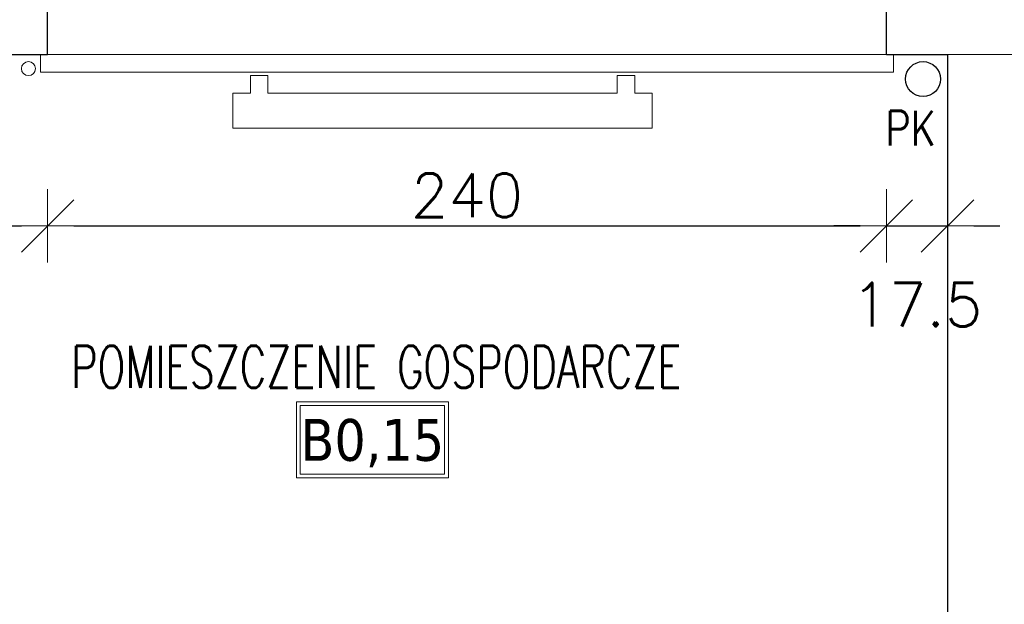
# Model space of a CAD drawing. Header units: millimetres. Extents: x 23192 to 177760, y -399809 to -79279.
# Tile 115 of 256: x 51413 to 51695, y -194509 to -194342. Entities that reach past the tile are written whole.
import ezdxf
from ezdxf.enums import TextEntityAlignment as Align

# ---------------------------------------------------------------- set-up
doc = ezdxf.new("R2010")
doc.units = ezdxf.units.MM
doc.linetypes.add('HIDDEN', pattern=[9.525, 6.35, -3.175])
doc.layers.get('0').update_dxf_attribs({"lineweight": 0})
for name, color, linetype, lineweight in [('!! 0_ Istn-sciany', 3, 'Continuous', 30), ('!! 0_ Istn-widok', 1, 'Continuous', 15), ('!! 0_Istn-armatura', 6, 'Continuous', 9), ('!! 0_Istn-cienka', 4, 'Continuous', 9), ('!! 0_Opis_pom', 9, 'Continuous', 13), ('!! wymiary osi', 250, 'Continuous', 9)]:
    doc.layers.add(name, color=color, linetype=linetype, lineweight=lineweight)
doc.layers.add('!! 0_Istn-grzejniki', color=7, linetype='Continuous', lineweight=0, plot=False)
doc.layers.add('Powierzchnia', color=140, linetype='Continuous', lineweight=5, plot=False)
doc.layers.add('!! 0_opis pionów', color=4, linetype='Continuous')
doc.styles.add('ARCHETYP', font='romans.shx', dxfattribs={"height": 15})
doc.styles.add('ARIAL', font='tahoma.ttf')
doc.styles.add('TXT', font='simplex.shx')
doc.dimstyles.new('DIM50', dxfattribs={"dimscale": 5, "dimtxt": 2.5, "dimasz": 1.5, "dimexe": 0, "dimexo": 0, "dimgap": 0.5, "dimtad": 1, "dimdec": 4, "dimrnd": 0.5, "dimdsep": 46, "dimtxsty": 'TXT', "dimblk1": 'TICK1', "dimblk2": 'TICK1', "dimsah": 1, "dimcen": 0, "dimse1": 1, "dimse2": 1, "dimclrd": 1, "dimclre": 7, "dimclrt": 9, "dimadec": 0, "dimazin": 0, "dimtfac": 1, "dimtdec": 4, "dimtmove": 2, "dimatfit": 3, "dimldrblk": 'TICK1', "dimfxl": 1, "dimtolj": 1, "dimarcsym": 0})

# ---------------------------------------------------------------- blocks, each defined once
blk = doc.blocks.new('TICK1')
at = {"color": 0}
for p, q in [((0, -1.4), (0, 1.4)), ((0, 0), (-1, 0))]:
    blk.add_line(p, q, dxfattribs=at)
at = {"color": 2}
blk.add_line((-1, -1), (1, 1), dxfattribs=at)
blk = doc.blocks.new('*D2407')
at = {"layer": '!! wymiary osi', "color": 1, "lineweight": -2, "transparency": 16777216}
blk.add_line((51366.4, -194400.59), (51413.72, -194400.59), dxfattribs=at)
at = {"layer": 'DEFPOINTS', "color": 0, "transparency": 16777216}
for p in [(51358.9, -194351.59), (51421.22, -194351.59), (51421.22, -194400.59)]:
    blk.add_point(p, dxfattribs=at)
at = {"layer": '!! wymiary osi', "color": 1, "lineweight": -2, "transparency": 16777216, "xscale": 7.5, "yscale": 7.5, "zscale": 7.5, "rotation": 180}
blk.add_blockref('TICK1', (51358.9, -194400.59), dxfattribs=at)
at = {"layer": '!! wymiary osi', "color": 1, "lineweight": -2, "transparency": 16777216, "xscale": 7.5, "yscale": 7.5, "zscale": 7.5}
blk.add_blockref('TICK1', (51421.22, -194400.59), dxfattribs=at)
at = {"layer": '!! wymiary osi', "color": 9, "transparency": 16777216, "insert": (51390.06, -194391.84), "char_height": 12.5, "attachment_point": 5, "style": 'TXT'}
blk.add_mtext('\\A1;62.5', dxfattribs=at)
blk = doc.blocks.new('*D2408')
at = {"layer": '!! wymiary osi', "color": 1, "lineweight": -2, "transparency": 16777216}
blk.add_line((51428.72, -194400.59), (51653.72, -194400.59), dxfattribs=at)
at = {"layer": 'DEFPOINTS', "color": 0, "transparency": 16777216}
for p in [(51421.22, -194351.59), (51661.22, -194351.59), (51661.22, -194400.59)]:
    blk.add_point(p, dxfattribs=at)
at = {"layer": '!! wymiary osi', "color": 1, "lineweight": -2, "transparency": 16777216, "xscale": 7.5, "yscale": 7.5, "zscale": 7.5, "rotation": 180}
blk.add_blockref('TICK1', (51421.22, -194400.59), dxfattribs=at)
at = {"layer": '!! wymiary osi', "color": 1, "lineweight": -2, "transparency": 16777216, "xscale": 7.5, "yscale": 7.5, "zscale": 7.5}
blk.add_blockref('TICK1', (51661.22, -194400.59), dxfattribs=at)
at = {"layer": '!! wymiary osi', "color": 9, "transparency": 16777216, "insert": (51541.22, -194391.84), "char_height": 12.5, "attachment_point": 5, "style": 'TXT'}
blk.add_mtext('\\A1;240', dxfattribs=at)
blk = doc.blocks.new('*D2409')
at = {"layer": '!! wymiary osi', "color": 1, "lineweight": -2, "transparency": 16777216}
for p, q in [((51653.72, -194400.59), (51646.22, -194400.59)), ((51661.22, -194400.59), (51678.71, -194400.59)), ((51686.21, -194400.59), (51693.71, -194400.59))]:
    blk.add_line(p, q, dxfattribs=at)
at = {"layer": 'DEFPOINTS', "color": 0, "transparency": 16777216}
for p in [(51661.22, -194351.59), (51678.71, -194351.59), (51678.71, -194400.59)]:
    blk.add_point(p, dxfattribs=at)
at = {"layer": '!! wymiary osi', "color": 1, "lineweight": -2, "transparency": 16777216, "xscale": 7.5, "yscale": 7.5, "zscale": 7.5}
blk.add_blockref('TICK1', (51661.22, -194400.59), dxfattribs=at)
at = {"layer": '!! wymiary osi', "color": 1, "lineweight": -2, "transparency": 16777216, "xscale": 7.5, "yscale": 7.5, "zscale": 7.5, "rotation": 180}
blk.add_blockref('TICK1', (51678.71, -194400.59), dxfattribs=at)
at = {"layer": '!! wymiary osi', "color": 9, "transparency": 16777216, "insert": (51669.96, -194423.09), "char_height": 12.5, "attachment_point": 5, "style": 'TXT'}
blk.add_mtext('\\A1;17.5', dxfattribs=at)

msp = doc.modelspace()

# ---------------------------------------------------------------- linework, layer by layer
at = {"layer": '!! 0_ Istn-sciany'}
for points in [[(51421.21802, -194351.5883), (51421.21802, -194325.5883)], [(51661.21802, -194351.5883), (51661.21802, -194325.5883)], [(51361.21802, -194351.5883), (51421.21802, -194351.5883)], [(51661.21802, -194351.5883), (51678.71142, -194351.5883)], [(51678.71142, -194351.5883), (51678.71142, -194573.5883)]]:
    msp.add_lwpolyline(points, dxfattribs=at)
at = {"layer": '!! 0_ Istn-widok'}
for points in [[(51419.21802, -194351.5883), (51419.21802, -194356.5883)], [(51663.21802, -194351.5883), (51663.21802, -194356.5883)], [(51678.71142, -194351.5883), (51703.71142, -194351.5883)], [(51419.21802, -194356.5883), (51663.21802, -194356.5883)]]:
    msp.add_lwpolyline(points, dxfattribs=at)
at = {"layer": '!! 0_Istn-armatura'}
msp.add_circle((51415.71142, -194355.5883), 2, dxfattribs=at)
at = {"layer": '!! 0_Istn-cienka', "linetype": 'HIDDEN', "ltscale": 2}
msp.add_lwpolyline([(51421.21802, -194351.5883), (51661.21802, -194351.5883)], dxfattribs=at)
at = {"layer": '!! 0_Istn-grzejniki'}
msp.add_lwpolyline([(51589.21802, -194357.5883), (51589.21802, -194362.5883), (51594.21802, -194362.5883), (51594.21802, -194372.5883), (51474.21802, -194372.5883), (51474.21802, -194362.5883), (51479.21802, -194362.5883), (51479.21802, -194357.5883), (51484.21802, -194357.5883), (51484.21802, -194362.5883), (51584.21802, -194362.5883), (51584.21802, -194357.5883)], close=True, dxfattribs=at)
at = {"layer": '!! 0_opis pionów'}
msp.add_circle((51671.71142, -194358.5883), 5, dxfattribs=at)
at = {"layer": '!! 0_Opis_pom', "ltscale": 0.7}
for points in [[(51492.39008, -194472.6873), (51535.91008, -194472.6873), (51535.91008, -194450.9273), (51492.39008, -194450.9273)], [(51493.47808, -194471.5993), (51534.82208, -194471.5993), (51534.82208, -194452.0153), (51493.47808, -194452.0153)]]:
    msp.add_lwpolyline(points, close=True, dxfattribs=at)
at = {"layer": 'Powierzchnia'}
msp.add_lwpolyline([(51246.21802, -194351.5883), (51678.71142, -194351.5883), (51678.71142, -194573.5883), (51652.71142, -194573.5883), (51652.71142, -194639.5883), (51246.21802, -194639.5883)], close=True, dxfattribs=at)

# ---------------------------------------------------------------- texts
at = {"layer": '!! 0_opis pionów', "style": 'ARCHETYP', "width": 0.8}
msp.add_text('PK', height=10, rotation=0, dxfattribs=at).set_placement((51660.94714, -194377.62608))
at = {"layer": '!! 0_Opis_pom', "ltscale": 0.7, "style": 'TXT', "width": 0.7}
msp.add_text('POMIESZCZENIE GOSPODARCZE', height=12, dxfattribs=at).set_placement((51515.26521, -194446.88099), align=Align.CENTER)
at = {"layer": '!! 0_Opis_pom', "ltscale": 0.7, "style": 'ARIAL'}
msp.add_attdef('B0,15', text='', height=11.968, dxfattribs=at).set_placement((51514.15008, -194461.8073), align=Align.MIDDLE_CENTER)

# ---------------------------------------------------------------- dimensions: what is measured, and where the dimension line sits
at = {"layer": '!! wymiary osi'}
for base, p1, p2, picture, middle in [((51421.218019, -194400.587099), (51358.903972, -194351.588303), (51421.218019, -194351.588303), '*D2407', (51390.060996, -194391.837099)), ((51661.21802, -194400.5871), (51421.21802, -194351.5883), (51661.21802, -194351.5883), '*D2408', (51541.21802, -194391.8371)), ((51678.71142, -194400.5871), (51661.21802, -194351.5883), (51678.71142, -194351.5883), '*D2409', (51669.96472, -194423.0871))]:
    dim = msp.add_linear_dim(base=base, p1=p1, p2=p2, dimstyle='DIM50', dxfattribs=at)
    dim.commit()
    dim.dimension.update_dxf_attribs({"geometry": picture, "text_midpoint": middle})

doc.saveas('drawing.dxf')
